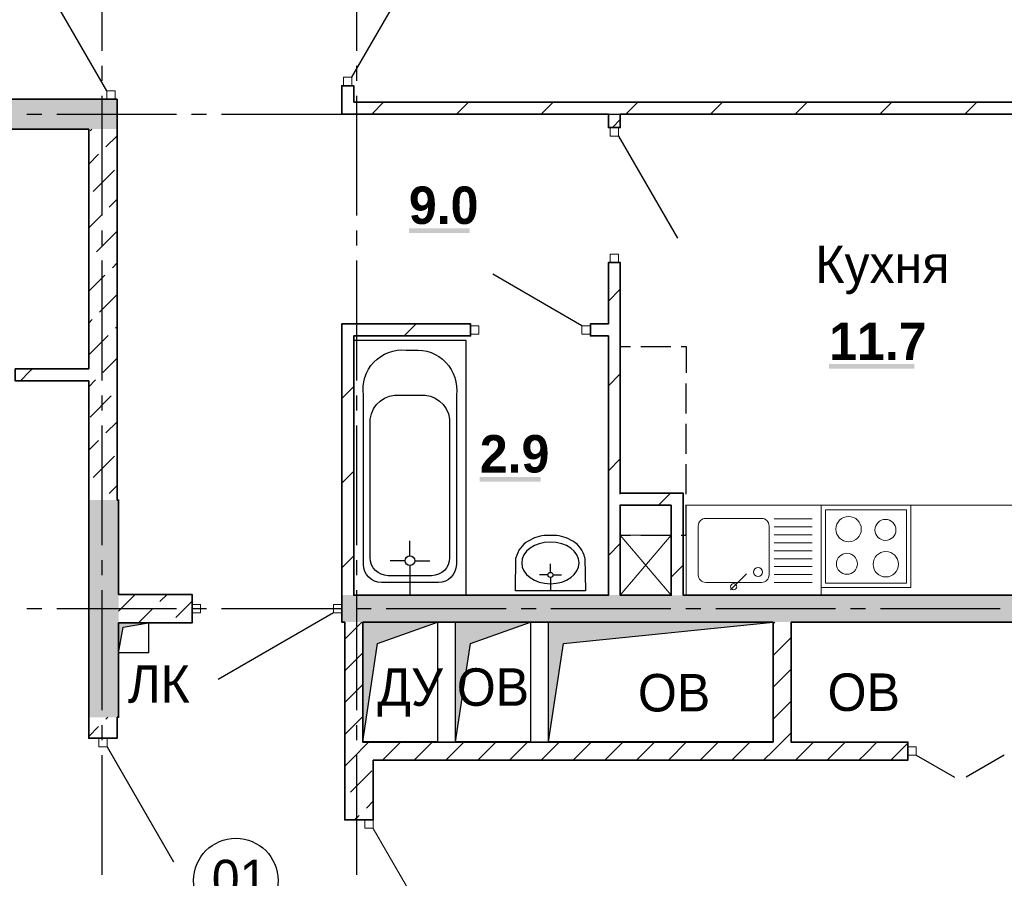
# Model space of a CAD drawing. Header units: millimetres. Extents: x 259029 to 2494469, y -731578 to -57567.
# Tile 204 of 252: x 467315 to 473890, y -553667 to -547937. Entities that reach past the tile are written whole.
import ezdxf
from ezdxf import colors
from ezdxf.entities.mleader import LeaderData, LeaderLine
from ezdxf.math import Vec2, Vec3

# ---------------------------------------------------------------- set-up
doc = ezdxf.new("R2010")
doc.units = ezdxf.units.MM
for name, color, linetype in [('PDF _Геометрия', 7, 'Continuous'), ('PDF _Сплошная заливка', 7, 'Continuous'), ('PDF _Текст', 7, 'Continuous')]:
    doc.layers.add(name, color=color, linetype=linetype)
for name, color, linetype, lineweight in [('Выноски', 20, 'Continuous', 20), ('РАЗРЕЗЫ', 10, 'Continuous', 60), ('Символы 0.20', 1, 'Continuous', 20)]:
    doc.layers.add(name, color=color, linetype=linetype, lineweight=lineweight)
doc.styles.add('PDF Century Gothic', font='GOTHIC.TTF')
doc.styles.add('PDF Century Gothic Bold', font='GOTHICB.TTF')
doc.styles.add('ГОСТ', font='GOST_Common.ttf')

# ---------------------------------------------------------------- blocks, each defined once
blk = doc.blocks.new('_None')
blk = doc.blocks.new('ааапп')
at = {"layer": 'Символы 0.20'}
ml = blk.add_multileader_mtext('Standard', dxfattribs=at)
ml.set_content('7(л.6)', color=256, style='ГОСТ')
ml.set_leader_properties(color=256, linetype='ByLayer', lineweight=-1)
ml.set_arrow_properties(name='NONE')
ml.build(insert=Vec2(0, 0))
ml.multileader.update_dxf_attribs({"text_left_attachment_type": 6, "text_right_attachment_type": 6, "dogleg_length": 0.25, "arrow_head_size": 200, "scale": 100})
ctx = ml.context
ctx.base_point, ctx.scale, ctx.char_height, ctx.arrow_head_size, ctx.landing_gap_size, ctx.plane_origin = Vec3(614110.1, -566038.8), 100, 250, 200, 25, Vec3(615324.2, -568173.2)
ctx.left_attachment, ctx.right_attachment = 6, 6
notes = []
notes.append((ctx, [(0, (1, 1, 0), (614085.1, -566038.8), (1, 0), 25, [(0, [(614013.3, -566718.2)], 0, [])])]))
ctx.mtext.insert, ctx.mtext.width, ctx.mtext.flow_direction = Vec3(614135.1, -565738.8), 792.21, 5
ml = blk.add_multileader_mtext('Standard', dxfattribs=at)
ml.set_content('9(л.9)', color=256, style='ГОСТ')
ml.set_leader_properties(color=256, linetype='ByLayer', lineweight=-1)
ml.set_arrow_properties(name='NONE')
ml.build(insert=Vec2(0, 0))
ml.multileader.update_dxf_attribs({"text_left_attachment_type": 6, "text_right_attachment_type": 6, "dogleg_length": 0.25, "arrow_head_size": 200, "scale": 100})
ctx = ml.context
ctx.base_point, ctx.scale, ctx.char_height, ctx.arrow_head_size, ctx.landing_gap_size, ctx.plane_origin = Vec3(612576, -566882.5), 100, 250, 200, 25, Vec3(613790.1, -569016.9)
ctx.left_attachment, ctx.right_attachment = 6, 6
notes.append((ctx, [(0, (1, 1, 0), (612551, -566882.5), (1, 0), 25, [(0, [(612479.2, -567561.9)], 0, [])])]))
ctx.mtext.insert, ctx.mtext.width, ctx.mtext.flow_direction = Vec3(612601, -566582.5), 792.21, 5
ml = blk.add_multileader_mtext('Standard', dxfattribs=at)
ml.set_content('9(л.9)', color=256, style='ГОСТ')
ml.set_leader_properties(color=256, linetype='ByLayer', lineweight=-1)
ml.set_arrow_properties(name='NONE')
ml.build(insert=Vec2(0, 0))
ml.multileader.update_dxf_attribs({"text_left_attachment_type": 6, "text_right_attachment_type": 6, "dogleg_length": 0.25, "arrow_head_size": 200, "scale": 100})
ctx = ml.context
ctx.base_point, ctx.scale, ctx.char_height, ctx.arrow_head_size, ctx.landing_gap_size, ctx.plane_origin = Vec3(613380, -569466.9), 100, 250, 200, 25, Vec3(611024.5, -571187.9)
ctx.left_attachment, ctx.right_attachment = 6, 6
notes.append((ctx, [(1, (1, 1, 0), (613355, -569466.9), (1, 0), 25, [(0, [(612832.1, -569802.7)], 0, [])])]))
ctx.mtext.insert, ctx.mtext.width, ctx.mtext.flow_direction = Vec3(613405, -569166.9), 792.21, 5
ml = blk.add_multileader_mtext('Standard', dxfattribs=at)
ml.set_content('по7(л.6)', color=256, style='ГОСТ')
ml.set_leader_properties(color=256, linetype='ByLayer', lineweight=-1)
ml.set_arrow_properties(name='NONE')
ml.build(insert=Vec2(0, 0))
ml.multileader.update_dxf_attribs({"text_left_attachment_type": 6, "text_right_attachment_type": 6, "dogleg_length": 0.25, "arrow_head_size": 200, "scale": 100})
ctx = ml.context
ctx.base_point, ctx.scale, ctx.char_height, ctx.arrow_head_size, ctx.landing_gap_size, ctx.plane_origin = Vec3(609782.7, -570717.4), 100, 250, 200, 25, Vec3(612513.4, -570395.2)
ctx.left_attachment, ctx.right_attachment = 6, 6
notes.append((ctx, [(1, (1, 1, 0), (610957.7, -570717.4), (-1, 0), 25, [(0, [(611147.2, -569654.4)], 0, [])])]))
ctx.mtext.insert, ctx.mtext.width, ctx.mtext.defined_height, ctx.mtext.flow_direction = Vec3(609807.7, -570417.4), 1094.387, 742.8, 5
ml = blk.add_multileader_mtext('Standard', dxfattribs=at)
ml.set_content('по 8 2(л.6)', color=256, style='ГОСТ')
ml.set_leader_properties(color=256, linetype='ByLayer', lineweight=-1)
ml.set_arrow_properties(name='NONE')
ml.build(insert=Vec2(0, 0))
ml.multileader.update_dxf_attribs({"text_left_attachment_type": 6, "text_right_attachment_type": 6, "dogleg_length": 0.25, "arrow_head_size": 200, "scale": 100})
ctx = ml.context
ctx.base_point, ctx.scale, ctx.char_height, ctx.arrow_head_size, ctx.landing_gap_size, ctx.plane_origin = Vec3(614087, -570266.1), 100, 250, 200, 25, Vec3(615301.2, -572400.6)
ctx.left_attachment, ctx.right_attachment = 6, 6
notes.append((ctx, [(0, (1, 1, 0), (614062, -570266.1), (1, 0), 25, [(0, [(613990.2, -570945.5)], 0, [])])]))
ctx.mtext.insert, ctx.mtext.width, ctx.mtext.flow_direction = Vec3(614112, -569966.1), 792.21, 5
ml = blk.add_multileader_mtext('Standard', dxfattribs=at)
ml.set_content('4(л.6)', color=256, style='ГОСТ')
ml.set_leader_properties(color=256, linetype='ByLayer', lineweight=-1)
ml.set_arrow_properties(name='NONE')
ml.build(insert=Vec2(0, 0))
ml.multileader.update_dxf_attribs({"text_left_attachment_type": 6, "text_right_attachment_type": 6, "dogleg_length": 0.25, "arrow_head_size": 200, "scale": 100})
ctx = ml.context
ctx.base_point, ctx.scale, ctx.char_height, ctx.arrow_head_size, ctx.landing_gap_size, ctx.plane_origin = Vec3(611257.3, -571855.8), 100, 250, 200, 25, Vec3(612471.5, -574008.5)
ctx.left_attachment, ctx.right_attachment = 6, 6
notes.append((ctx, [(0, (1, 1, 0), (611232.3, -571855.8), (1, 0), 25, [(0, [(611050.1, -572508.2)], 0, [])])]))
ctx.mtext.insert, ctx.mtext.width, ctx.mtext.defined_height, ctx.mtext.flow_direction = Vec3(611282.3, -571555.8), 1018.139, 759.8, 5
ml = blk.add_multileader_mtext('Standard', dxfattribs=at)
ml.set_content('2(л.6)', color=256, style='ГОСТ')
ml.set_leader_properties(color=256, linetype='ByLayer', lineweight=-1)
ml.set_arrow_properties(name='NONE')
ml.build(insert=Vec2(0, 0))
ml.multileader.update_dxf_attribs({"text_left_attachment_type": 6, "text_right_attachment_type": 6, "dogleg_length": 0.25, "arrow_head_size": 200, "scale": 100})
ctx = ml.context
ctx.base_point, ctx.scale, ctx.char_height, ctx.arrow_head_size, ctx.landing_gap_size, ctx.plane_origin = Vec3(614145.2, -573671), 100, 250, 200, 25, Vec3(615359.3, -575805.5)
ctx.left_attachment, ctx.right_attachment = 6, 6
notes.append((ctx, [(0, (1, 1, 0), (614120.2, -573671), (1, 0), 25, [(0, [(614048.4, -574350.4)], 0, [])])]))
ctx.mtext.insert, ctx.mtext.width, ctx.mtext.flow_direction = Vec3(614170.2, -573371), 792.21, 5
ml = blk.add_multileader_mtext('Standard', dxfattribs=at)
ml.set_content('4(л.6)', color=256, style='ГОСТ')
ml.set_leader_properties(color=256, linetype='ByLayer', lineweight=-1)
ml.set_arrow_properties(name='NONE')
ml.build(insert=Vec2(0, 0))
ml.multileader.update_dxf_attribs({"text_left_attachment_type": 6, "text_right_attachment_type": 6, "dogleg_length": 0.25, "arrow_head_size": 200, "scale": 100})
ctx = ml.context
ctx.base_point, ctx.scale, ctx.char_height, ctx.arrow_head_size, ctx.landing_gap_size, ctx.plane_origin = Vec3(611257.3, -575385.8), 100, 250, 200, 25, Vec3(612471.5, -577538.5)
ctx.left_attachment, ctx.right_attachment = 6, 6
notes.append((ctx, [(0, (1, 1, 0), (611232.3, -575385.8), (1, 0), 25, [(0, [(611050.1, -576038.2)], 0, [])])]))
ctx.mtext.insert, ctx.mtext.width, ctx.mtext.defined_height, ctx.mtext.flow_direction = Vec3(611282.3, -575085.8), 1018.139, 759.8, 5
ml = blk.add_multileader_mtext('Standard', dxfattribs=at)
ml.set_content('2(л.6)', color=256, style='ГОСТ')
ml.set_leader_properties(color=256, linetype='ByLayer', lineweight=-1)
ml.set_arrow_properties(name='NONE')
ml.build(insert=Vec2(0, 0))
ml.multileader.update_dxf_attribs({"text_left_attachment_type": 6, "text_right_attachment_type": 6, "dogleg_length": 0.25, "arrow_head_size": 200, "scale": 100})
ctx = ml.context
ctx.base_point, ctx.scale, ctx.char_height, ctx.arrow_head_size, ctx.landing_gap_size, ctx.plane_origin = Vec3(614118.4, -576974.3), 100, 250, 200, 25, Vec3(615332.5, -579108.8)
ctx.left_attachment, ctx.right_attachment = 6, 6
notes.append((ctx, [(0, (1, 1, 0), (614093.4, -576974.3), (1, 0), 25, [(0, [(614021.6, -577653.7)], 0, [])])]))
ctx.mtext.insert, ctx.mtext.width, ctx.mtext.flow_direction = Vec3(614143.4, -576674.3), 792.21, 5
ml = blk.add_multileader_mtext('Standard', dxfattribs=at)
ml.set_content('4(л.6)', color=256, style='ГОСТ')
ml.set_leader_properties(color=256, linetype='ByLayer', lineweight=-1)
ml.set_arrow_properties(name='NONE')
ml.build(insert=Vec2(0, 0))
ml.multileader.update_dxf_attribs({"text_left_attachment_type": 6, "text_right_attachment_type": 6, "dogleg_length": 0.25, "arrow_head_size": 200, "scale": 100})
ctx = ml.context
ctx.base_point, ctx.scale, ctx.char_height, ctx.arrow_head_size, ctx.landing_gap_size, ctx.plane_origin = Vec3(611257.3, -581853.8), 100, 250, 200, 25, Vec3(612471.5, -584006.4)
ctx.left_attachment, ctx.right_attachment = 6, 6
notes.append((ctx, [(0, (1, 1, 0), (611232.3, -581853.8), (1, 0), 25, [(0, [(611050.1, -582506.1)], 0, [])])]))
ctx.mtext.insert, ctx.mtext.width, ctx.mtext.defined_height, ctx.mtext.flow_direction = Vec3(611282.3, -581553.8), 1018.139, 759.8, 5
for ctx, leaders in notes:
    for number, flags, end, landing, length, lines in leaders:
        leader = LeaderData()
        leader.index, (leader.has_last_leader_line, leader.has_dogleg_vector, leader.attachment_direction) = number, flags
        leader.last_leader_point, leader.dogleg_vector, leader.dogleg_length = Vec3(end), Vec3(landing), length
        for number, points, colour, breaks in lines:
            line = LeaderLine()
            line.index, line.vertices, line.color, line.breaks = number, Vec3.list(points), colors.encode_raw_color(colour), breaks
            leader.lines.append(line)
        ctx.leaders.append(leader)

msp = doc.modelspace()

# ---------------------------------------------------------------- hatches: boundary and pattern name
at = {"layer": 'PDF _Сплошная заливка', "true_color": 0xf1f1f1, "transparency": 33554559}
msp.add_hatch(color=7, dxfattribs=at).paths.add_polyline_path([(477085.7, -551777.5), (471745.7, -551777.5), (471745.7, -551777.7), (471665.7, -551777.7), (471665.7, -551777.5), (469465.7, -551777.5), (469465.7, -551957.5), (477085.7, -551957.5)])

# ---------------------------------------------------------------- linework, layer by layer
at = {"layer": 'PDF _Геометрия', "lineweight": 25}
for points in [[(467865.7, -548144.4), (467865.7, -547344.4)], [(469565.7, -548144.4), (469565.7, -547344.4)], [(469533.7, -548321.8), (469927.7, -547639.4)], [(467897.6, -548411.8), (467503.7, -547729.5)], [(467865.7, -548344.4), (467865.7, -548244.4)], [(469565.7, -548344.4), (469565.7, -548244.4)], [(467865.7, -549244.4), (467865.7, -548444.4)], [(469565.7, -549244.4), (469565.7, -548444.4)], [(467362.7, -548567.5), (467462.7, -548567.5)], [(467562.7, -548567.5), (468362.7, -548567.5)], [(468462.7, -548567.5), (468562.7, -548567.5)], [(468662.7, -548567.5), (469462.7, -548567.5)], [(469562.7, -548567.5), (469662.7, -548567.5)], [(469762.7, -548567.5), (470562.7, -548567.5)], [(470662.7, -548567.5), (470762.7, -548567.5)], [(470862.7, -548567.5), (471662.7, -548567.5)], [(471762.7, -548567.5), (471862.7, -548567.5)], [(471962.7, -548567.5), (472762.7, -548567.5)], [(472862.7, -548567.5), (472962.7, -548567.5)], [(473062.7, -548567.5), (473862.7, -548567.5)], [(471313.7, -548713.8), (471707.7, -549396.2)], [(467865.7, -549444.4), (467865.7, -549344.4)], [(469565.7, -549444.4), (469565.7, -549344.4)], [(467865.7, -550344.4), (467865.7, -549544.4)], [(469565.7, -550344.4), (469565.7, -549544.4)], [(471069.7, -549979.5), (470473.9, -549635.5)], [(469545.7, -550077.6), (469545.7, -551777.6), (470295.7, -551777.6), (470295.7, -550077.6), (469545.7, -550077.6)], [(471325.7, -550117.5), (471392.7, -550117.5)], [(471325.7, -550294.4), (471325.7, -550117.5)], [(471462.7, -550117.5), (471662.7, -550117.5)], [(471732.7, -550117.5), (471765.7, -550117.5), (471765.7, -550294.4)], [(471325.7, -550564.4), (471325.7, -550364.4)], [(471765.7, -550564.4), (471765.7, -550364.4)], [(467865.7, -550544.4), (467865.7, -550444.4)], [(469565.7, -550544.4), (469565.7, -550444.4)], [(467865.7, -551444.4), (467865.7, -550644.4)], [(469565.7, -551444.4), (469565.7, -550644.4)], [(471325.7, -550834.4), (471325.7, -550634.4)], [(471765.7, -550834.4), (471765.7, -550634.4)], [(471325.7, -551104.4), (471325.7, -550904.4)], [(471765.7, -551104.4), (471765.7, -550904.4)], [(471325.7, -551374.4), (471325.7, -551174.4)], [(471765.7, -551374.4), (471765.7, -551174.4)], [(469920.7, -551515.6), (469920.7, -551415.6)], [(471325.7, -551377.5), (471392.7, -551377.5)], [(471462.7, -551377.5), (471662.7, -551377.5)], [(471732.7, -551377.5), (471765.7, -551377.5)], [(467865.7, -551644.4), (467865.7, -551544.4)], [(469565.7, -551644.4), (469565.7, -551544.4)], [(469888.7, -551547.6), (469788.7, -551547.6)], [(469952.7, -551547.6), (470052.7, -551547.6)], [(471089.6, -551529.2), (471093.1, -551749.7), (470625.3, -551749.7), (470628.7, -551529.2)], [(469920.7, -551579.6), (469920.7, -551777.6)], [(470859.2, -551625.3), (470859.2, -551568.6)], [(470842, -551642.5), (470785.3, -551642.5)], [(470859.2, -551659.7), (470859.2, -551749.7)], [(470876.4, -551642.5), (470933.1, -551642.5)], [(467865.7, -552544.4), (467865.7, -551744.4)], [(469565.7, -552544.4), (469565.7, -551744.4)], [(467362.7, -551867.5), (467462.7, -551867.5)], [(467562.7, -551867.5), (468362.7, -551867.5)], [(468462.7, -551867.5), (468562.7, -551867.5)], [(468662.7, -551867.5), (469462.7, -551867.5)], [(469562.7, -551867.5), (469662.7, -551867.5)], [(469762.7, -551867.5), (470562.7, -551867.5)], [(470662.7, -551867.5), (470762.7, -551867.5)], [(470862.7, -551867.5), (471662.7, -551867.5)], [(471762.7, -551867.5), (471862.7, -551867.5)], [(471962.7, -551867.5), (472762.7, -551867.5)], [(472862.7, -551867.5), (472962.7, -551867.5)], [(473062.7, -551867.5), (473862.7, -551867.5)], [(469409.7, -551895.8), (468640.7, -552339.8)], [(467975.7, -552162.5), (467975.7, -551962.5), (468175.7, -551962.5), (468175.7, -552162.5), (467975.7, -552162.5), (468005.3, -551992), (468175.7, -551962.5)], [(469605.7, -552757.5), (469605.7, -551957.5), (470105.7, -551957.5), (470105.7, -552757.5), (469605.7, -552757.5), (469705.3, -552100), (470105.7, -551957.5)], [(470225.7, -552757.5), (470225.7, -551957.5), (470725.7, -551957.5), (470725.7, -552757.5), (470225.7, -552757.5), (470325.3, -552100), (470725.7, -551957.5)], [(470845.7, -552757.5), (470845.7, -551957.5), (472345.7, -551957.5), (472345.7, -552757.5), (470845.7, -552757.5), (470945.3, -552100), (472345.7, -551957.5)], [(467865.7, -552744.4), (467865.7, -552644.4)], [(469565.7, -552744.4), (469565.7, -552644.4)], [(467898.7, -552788.8), (468342.7, -553557.8)], [(467865.7, -553644.4), (467865.7, -552844.4)], [(469565.7, -553644.4), (469565.7, -552844.4)], [(473301.7, -552845.8), (473556.3, -552992.8)], [(473889.7, -552845.8), (473635.1, -552992.8)]]:
    msp.add_lwpolyline(points, dxfattribs=at)
at = {"layer": 'PDF _Геометрия', "lineweight": 35}
for points in [[(475265.7, -547937.8), (475265.7, -549387.8), (475065.7, -549387.8), (475065.7, -548567.8), (471325.7, -548567.8), (471325.7, -548657.8), (471245.7, -548657.8), (471245.7, -548567.8), (469545.7, -548567.8)], [(475065.7, -547937.8), (475065.7, -548487.8), (469545.7, -548487.8)], [(469545.7, -548567.8), (469465.7, -548567.8), (469465.7, -548377.8), (469545.7, -548377.8), (469545.7, -548487.8)], [(467885.6, -548467.8), (467885.6, -548467.8), (466165.7, -548467.8), (466165.7, -548472.8)], [(467885.6, -548467.8), (467965.6, -548467.8)], [(467965.7, -548667.8), (467965.7, -548467.8), (467965.6, -548467.8), (467965.6, -548467.8)], [(469665.4, -548567.5), (469745.4, -548487.5)], [(470231.1, -548567.5), (470311.1, -548487.5)], [(470796.8, -548567.5), (470876.8, -548487.5)], [(471362.4, -548567.5), (471442.4, -548487.5)], [(471928.1, -548567.5), (472008.1, -548487.5)], [(472493.8, -548567.5), (472573.8, -548487.5)], [(473059.5, -548567.5), (473139.5, -548487.5)], [(473625.2, -548567.5), (473705.2, -548487.5)], [(471272.4, -548657.5), (471325.7, -548604.2)], [(466165.7, -548662.8), (466165.7, -548667.8), (467775.7, -548667.8)], [(469485.7, -551957.8), (469465.7, -551957.8), (469465.7, -551777.8), (469465.7, -551772.8), (469465.7, -550047.8), (469465.7, -549967.8), (470325.7, -549967.8), (470325.7, -550047.8), (469545.7, -550047.8), (469545.7, -551777.8), (471245.7, -551777.8), (471245.7, -550047.8), (471125.7, -550047.8), (471125.7, -549967.8), (471245.7, -549967.8), (471245.7, -549557.8), (471325.7, -549557.8), (471325.7, -551097.8), (471745.7, -551097.8), (471745.7, -551177.8), (471745.7, -551777.8), (475065.7, -551777.8)], [(471245.7, -549815.6), (471325.7, -549735.6)], [(469882.4, -550047.5), (469962.4, -549967.5)], [(467775.7, -550347.7), (467285.7, -550347.7), (467285.7, -550267.7), (467775.7, -550267.7)], [(467319.7, -550347.5), (467381.4, -550285.8), (467399.7, -550267.5)], [(471245.7, -550381.2), (471325.7, -550301.2)], [(469465.7, -550464.2), (469545.7, -550384.2)], [(471245.7, -550946.9), (471325.7, -550866.9)], [(469465.7, -551029.9), (469545.7, -550949.9)], [(467775.7, -551142.8), (467775.7, -552592.8)], [(467975.7, -551772.8), (467975.7, -551142.8), (467965.7, -551142.8)], [(471580.9, -551177.5), (471660.9, -551097.5)], [(471245.7, -551512.6), (471325.7, -551432.6)], [(469465.7, -551595.6), (469545.7, -551515.6)], [(471665.7, -551658.3), (471745.7, -551578.3)], [(467965.7, -552592.8), (467975.7, -552592.8), (467975.7, -551962.8)], [(469605.7, -551957.8), (472345.7, -551957.8)], [(472465.7, -551957.8), (474055.7, -551957.8)]]:
    msp.add_lwpolyline(points, dxfattribs=at)
at = {"layer": 'PDF _Геометрия', "lineweight": 13}
for points in [[(469533.7, -548377.8), (469533.7, -548321.8), (469477.7, -548321.8), (469477.7, -548377.8)], [(467897.6, -548411.8), (467897.6, -548467.8), (467953.6, -548467.8), (467953.6, -548411.8)], [(471313.7, -548713.8), (471313.7, -548657.8), (471257.7, -548657.8), (471257.7, -548713.8)], [(471313.7, -549557.8), (471313.7, -549501.8), (471257.7, -549501.8), (471257.7, -549557.8)], [(470381.7, -549979.8), (470325.7, -549979.8), (470325.7, -550035.8), (470381.7, -550035.8)], [(471125.7, -549979.8), (471069.7, -549979.8), (471069.7, -550035.8), (471125.7, -550035.8)], [(472665.7, -551777.5), (471765.7, -551777.5), (471765.7, -551177.5), (472665.7, -551177.5)], [(473235.7, -551697.5), (473235.7, -551207.5), (472695.7, -551207.5), (472695.7, -551697.5)], [(468521.7, -551895.8), (468465.7, -551895.8), (468465.7, -551839.8), (468521.7, -551839.8)], [(469465.7, -551895.8), (469409.7, -551895.8), (469409.7, -551839.8), (469465.7, -551839.8)], [(467898.7, -552732.8), (467898.7, -552788.8), (467842.7, -552788.8), (467842.7, -552732.8)], [(473301.7, -552845.8), (473245.7, -552845.8), (473245.7, -552789.8), (473301.7, -552789.8)], [(469675.7, -553277.5), (469675.7, -553333.5), (469619.7, -553333.5), (469619.7, -553277.5)]]:
    msp.add_lwpolyline(points, close=True, dxfattribs=at)
at = {"layer": 'PDF _Геометрия', "color": 191, "lineweight": 35, "true_color": 0xc8aaf2}
for points in [[(467775.7, -548667.8), (467775.7, -550267.7)], [(467785.1, -548680), (467797.6, -548667.5)], [(467891.2, -548786.1), (467965.7, -548711.5)], [(467965.7, -551142.8), (467965.7, -548667.8)], [(467775.7, -548901.5), (467841.7, -548835.6)], [(467806.3, -549083.1), (467947.7, -548941.6)], [(467912.4, -549189.1), (467965.7, -549135.8)], [(467775.7, -549325.8), (467862.9, -549238.6)], [(467827.5, -549486.1), (467965.7, -549347.9)], [(467775.7, -549537.9), (467778, -549535.6)], [(467933.6, -549592.2), (467965.7, -549560)], [(467775.7, -549750), (467884.1, -549641.7)], [(467848.7, -549889.2), (467965.7, -549772.2)], [(467775.7, -549962.2), (467799.2, -549938.7)], [(467954.8, -549995.2), (467965.7, -549984.3)], [(467775.7, -550174.3), (467905.3, -550044.7)], [(467869.9, -550292.2), (467965.7, -550196.4)], [(467775.7, -550386.4), (467820.4, -550341.7)], [(467775.7, -550347.7), (467775.7, -551142.8)], [(467785.1, -550589.2), (467926.5, -550447.8)], [(467891.2, -550695.3), (467965.7, -550620.7)], [(467775.7, -550810.7), (467841.7, -550744.8)], [(467806.3, -550992.3), (467947.7, -550850.8)], [(467912.4, -551098.3), (467965.7, -551045)], [(467975.7, -551883.5), (468086.7, -551772.5)], [(467975.7, -551772.8), (468465.7, -551772.8), (468465.7, -551962.8), (467975.7, -551962.8)], [(468251.8, -551819.6), (468298.9, -551772.5)], [(468108.9, -551962.5), (468202.3, -551869.1)], [(468357.8, -551925.6), (468465.7, -551817.7)], [(467965.7, -552592.8), (467965.7, -552732.8), (467775.7, -552732.8), (467775.7, -552592.8)], [(467891.2, -552604.5), (467903.1, -552592.5)], [(467775.7, -552719.9), (467841.7, -552654)], [(469485.7, -552919.1), (469489.1, -552915.7), (469527.3, -552877.5)], [(469675.7, -552877.8), (469675.7, -553277.8), (469619.7, -553277.8), (469485.7, -553277.8), (469485.7, -552877.8)], [(469524.6, -553092.4), (469666, -552950.9)], [(469630.6, -553198.4), (469675.7, -553153.3)], [(469551.6, -553277.5), (469581.1, -553247.9)]]:
    msp.add_lwpolyline(points, dxfattribs=at)
at = {"layer": 'PDF _Геометрия', "lineweight": 25}
for points in [[(470230.7, -550442.6), (470230.7, -551572.6, -0.414211), (470110.7, -551692.6), (469730.7, -551692.6, -0.414211), (469610.7, -551572.6), (469610.7, -550442.6, -0.491279), (469895.7, -550142.6), (469945.7, -550142.6, -0.479919)], [(470065.7, -551647.6), (469775.7, -551647.6, -0.414211), (469655.7, -551527.6), (469655.7, -550602.6, -0.408205), (469855.1, -550443.3), (469868.7, -550442.9), (469882.3, -550442.7), (469895.7, -550442.6), (469945.7, -550442.6), (469959.2, -550442.7), (469972.8, -550442.9), (469986.4, -550443.3, -0.408196), (470185.7, -550602.6), (470185.7, -551527.6, -0.414211)]]:
    msp.add_lwpolyline(points, format="xyb", close=True, dxfattribs=at)
at = {"layer": 'PDF _Геометрия', "lineweight": 35}
msp.add_lwpolyline([(471665.7, -551177.8), (471665.7, -551777.8), (471325.7, -551777.8), (471325.7, -551177.8)], close=True, dxfattribs=at)
at = {"layer": 'PDF _Геометрия', "lineweight": 13}
for points in [[(471765.7, -551177.5), (475065.7, -551177.5)], [(472665.7, -551727.5), (472665.7, -551177.5)], [(472665.7, -551727.5), (473265.7, -551727.5), (473265.7, -551177.5), (472665.7, -551177.5)], [(472353.3, -551269.3), (472605.7, -551269.3)], [(472353.3, -551322.3), (472605.7, -551322.3)], [(472353.3, -551375.2), (472605.7, -551375.2)], [(472353.3, -551428.2), (472605.7, -551428.2)], [(472353.3, -551481.1), (472605.7, -551481.1)], [(472353.3, -551534.1), (472605.7, -551534.1)], [(472353.3, -551587), (472605.7, -551587)], [(472061.4, -551742.1), (472168.4, -551635)], [(472353.3, -551640), (472605.7, -551640)], [(472353.3, -551692.9), (472605.7, -551692.9)], [(469675.7, -553333.8), (470175.5, -554199.3)]]:
    msp.add_lwpolyline(points, dxfattribs=at)
msp.add_lwpolyline([(472268.6, -551265.4), (471896.5, -551265.4, 0.414208), (471846.5, -551315.4), (471846.5, -551642.9, 0.414208), (471896.5, -551692.9), (472268.6, -551692.9, 0.414208), (472318.6, -551642.9), (472318.6, -551315.4, 0.414208)], format="xyb", close=True, dxfattribs=at)
at = {"layer": 'PDF _Геометрия', "lineweight": 25}
msp.add_lwpolyline([(471008.1, -551418.2, 0.139091), (470885.4, -551378.6), (470833, -551378.6, 0.13909), (470710.2, -551418.2)], format="xyb", dxfattribs=at)
at = {"layer": 'PDF _Геометрия', "lineweight": 18}
msp.add_lwpolyline([(471325.7, -551377.5), (471325.7, -551777.5), (471665.7, -551777.5), (471665.7, -551377.5)], close=True, dxfattribs=at)
for points in [[(471325.7, -551777.5), (471665.7, -551377.5)], [(471665.7, -551777.5), (471325.7, -551377.5)]]:
    msp.add_lwpolyline(points, dxfattribs=at)
at = {"layer": 'PDF _Геометрия', "color": 45, "lineweight": 35, "true_color": 0xaa8232}
for points in [[(469485.7, -552070.5), (469598.8, -551957.5)], [(469485.7, -551957.8), (469485.7, -552757.8), (469485.7, -552877.8)], [(472345.7, -551957.8), (472345.7, -552757.8), (469605.7, -552757.8), (469605.7, -551957.8)], [(472465.7, -551957.8), (472465.7, -552757.8), (473245.7, -552757.8), (473245.7, -552877.8), (472465.7, -552877.8), (472345.7, -552877.8), (469675.7, -552877.8)], [(472345.7, -551968.3), (472356.5, -551957.5)], [(472345.7, -552180.4), (472465.7, -552060.4)], [(469485.7, -552282.7), (469605.7, -552162.7)], [(472345.7, -552392.5), (472465.7, -552272.5)], [(469485.7, -552494.8), (469605.7, -552374.8)], [(472345.7, -552604.6), (472465.7, -552484.6)], [(469485.7, -552706.9), (469605.7, -552586.9)], [(472285, -552877.5), (472345.7, -552816.8), (472465.7, -552696.8)], [(469527.3, -552877.5), (469647.3, -552757.5)], [(469739.4, -552877.5), (469859.4, -552757.5)], [(469951.6, -552877.5), (470071.6, -552757.5)], [(470163.7, -552877.5), (470283.7, -552757.5)], [(470375.8, -552877.5), (470495.8, -552757.5)], [(470588, -552877.5), (470708, -552757.5)], [(470800.1, -552877.5), (470920.1, -552757.5)], [(471012.2, -552877.5), (471132.2, -552757.5)], [(471224.4, -552877.5), (471344.4, -552757.5)], [(471436.5, -552877.5), (471556.5, -552757.5)], [(471648.6, -552877.5), (471768.6, -552757.5)], [(471860.8, -552877.5), (471980.8, -552757.5)], [(472072.9, -552877.5), (472192.9, -552757.5)], [(472499.7, -552874.9), (472617.2, -552757.5)], [(472709.3, -552877.5), (472729.2, -552857.6), (472829.3, -552757.5)], [(472921.4, -552877.5), (472958.6, -552840.3), (473041.4, -552757.5)], [(473133.6, -552877.5), (473188.1, -552823), (473245.7, -552765.3)]]:
    msp.add_lwpolyline(points, dxfattribs=at)
at = {"layer": 'PDF _Геометрия', "lineweight": 13}
for centre, radius in [((472850, -551336.9), 84.8), ((473095.9, -551342.2), 70.1), ((473098.3, -551571.5), 84.8), ((472838.9, -551568.4), 70.1), ((472245.8, -551623.7), 30.1), ((472082.2, -551721.3), 20.7)]:
    msp.add_circle(centre, radius, dxfattribs=at)
at = {"layer": 'PDF _Геометрия', "lineweight": 25}
for centre, radius in [((469920.7, -551547.6), 32), ((470859.2, -551642.5), 17.2), ((468758.3, -553682), 281.9)]:
    msp.add_circle(centre, radius, dxfattribs=at)
for points in [[(470710.2, -551418.2), (470669.6, -551439.9), (470639.8, -551480.6), (470628.7, -551529.2)], [(471089.6, -551529.2), (471078.6, -551480.6), (471048.8, -551439.9), (471008.1, -551418.2)], [(470859.2, -551423.2), (470753, -551423.2), (470667, -551485.4), (470667, -551562.2)], [(471051.4, -551562.2), (471051.4, -551485.4), (470965.3, -551423.2), (470859.2, -551423.2)], [(470667, -551562.2), (470667, -551639), (470753, -551701.2), (470859.2, -551701.2)], [(470859.2, -551701.2), (470965.3, -551701.2), (471051.4, -551639), (471051.4, -551562.2)]]:
    msp.add_open_spline(points, degree=3, dxfattribs=at)
at = {"layer": 'PDF _Сплошная заливка', "color": 7, "lineweight": 35, "true_color": 0xf1f1f1, "transparency": 33554559}
for points in [[(466165.7, -548667.5), (467965.7, -548667.5), (466165.7, -548467.5), (467965.7, -548467.5)], [(467775.7, -551142.5), (467775.7, -552592.5), (467975.7, -551142.5), (467975.7, -552592.5)]]:
    msp.add_solid(points, dxfattribs=at)
at = {"layer": 'PDF _Сплошная заливка', "lineweight": 25, "transparency": 33554559}
for points in [[(469913.8, -549361.3), (470319.9, -549361.3), (469913.8, -549330), (470319.9, -549330)], [(470387.3, -551020), (470793.3, -551020), (470387.3, -550988.6), (470793.3, -550988.6)]]:
    msp.add_solid(points, dxfattribs=at)
at = {"layer": 'PDF _Сплошная заливка', "lineweight": 18, "transparency": 33554559}
msp.add_solid([(472720.2, -550265.7), (473288.7, -550265.7), (472720.2, -550234.4), (473288.7, -550234.4)], dxfattribs=at)
at = {"layer": 'PDF _Сплошная заливка', "color": 251, "lineweight": 35, "true_color": 0x6c6c6c, "transparency": 33554559}
for points in [[(467975.7, -551962.5), (467975.7, -552162.5), (468175.7, -551962.5), (468005.3, -551992)], [(469605.7, -551957.5), (469605.7, -552757.5), (470105.7, -551957.5), (469705.3, -552100)], [(470225.7, -551957.5), (470225.7, -552757.5), (470725.7, -551957.5), (470325.3, -552100)], [(470845.7, -551957.5), (470845.7, -552757.5), (472345.7, -551957.5), (470945.3, -552100)]]:
    msp.add_solid(points, dxfattribs=at)

# ---------------------------------------------------------------- texts
at = {"layer": 'PDF _Текст', "char_height": 250, "attachment_point": 7}
for s, insert, style in [('9.0', (469913.8, -549304), 'PDF Century Gothic Bold'), ('Кухня', (472628.2, -549769.8), 'PDF Century Gothic'), ('11.7', (472720.2, -550208.4), 'PDF Century Gothic Bold'), ('2.9', (470387.3, -550962.7), 'PDF Century Gothic Bold'), ('ЛК', (468036.8, -552498.6), 'PDF Century Gothic'), ('ДУ ОВ', (469701.9, -552588.4), 'PDF Century Gothic'), ('ОВ', (471443.2, -552557.3), 'PDF Century Gothic'), ('ОВ', (472709.9, -552553.6), 'PDF Century Gothic'), ('01', (468597.6, -553797.1), 'PDF Century Gothic')]:
    msp.add_mtext(s, dxfattribs=dict(at, insert=insert, style=style))
at = {"layer": 'Выноски'}
note = msp.add_mtext_static_columns([''] * 2, width=18604.939, gutter_width=10240.1, height=0, dxfattribs=dict(at, insert=(295601.8, -509833), char_height=250, attachment_point=1, style='ГОСТ'))
for column, words in zip([note] + note.columns.linked_columns, ['\\pi8790.91665;Общие указания:\\P\\pi570.45,l346.2,t2000;1.^IСтроительство здания должно производиться в соответствии с проектом производства работ (ППР). при {\\H1.66663x; }\\P\\pi0,t346.2;отсутствии проекта ППР в производство строительно-монтажных работ запрещается. {\\H1.18896x; }\\P\\pi570.45,t2000;2.^IМонтаж сборных конструкций вести в соответствии с требованиями СП 70.13330.2012 "Несущие и {\\H1.54818x; }\\P\\pi0,t346.2;ограждающие конструкции "(акт.ред. СНиП 3.03.01-87*).{\\H1.62844x;\\C0; \\H0.61408x;\\P\\pi570.45,t2000;}3.^IВсе сварные работы следует вести в соответствии с ГОСТ 5264-80* "Ручная дуговая сварка.Соединения {\\H1.20169x; }\\P\\pi0,t346.2;сварные" и  ГОСТ 14098-2014 "Соединения сварные арматуры и закладных деталей железобетонных конструкций". {\\H1.54394x; }\\PСварку вести электродами типа Э42А. {\\H1.42985x;\\C0; \\H0.69937x;\\P\\pi570.45,t2000;}4.^IВсе металлические конструкции окрасить эмалью ПФ-1189 по ГОСТ 6465-79 в два слоя. Эмаль наносить на {\\H1.46788x; }\\P\\pi0,t346.2;грунтовку ГФ-021 по ГОСТ 25129-82 (первый слой - на заводе-изготовителе, второй слой - на монтаже).{\\H1.65521x;\\C0; \\H0.60415x;\\P\\pi10052.46968,l0,tz;\\H1.55946x; \\H0.64125x;\\P\\H1.64685x; \\H0.60722x;\\P\\pi812.5,l41.6675;\\H1.23852x; \\H0.80742x;\\P}', '']):
    column.text = words

# ---------------------------------------------------------------- next in the draw order: block references
at = {"layer": 'РАЗРЕЗЫ', "color": 2, "lineweight": -2, "rotation": 45.00000000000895}
msp.add_blockref('ааапп', (-370061.8, -617495.3), dxfattribs=at)

# ---------------------------------------------------------------- next in the draw order: texts
at = {"layer": 'Выноски'}
note = msp.add_mtext_static_columns([''] * 2, width=19641.405, gutter_width=8167.2, height=0, dxfattribs=dict(at, insert=(385740.7, -548768.3), char_height=250, attachment_point=1, style='ГОСТ'))
for column, words in zip([note] + note.columns.linked_columns, ['\\pi10527.89954; \\P\\pi570.45,l346.2,t2000;1.^IОбщие указания см. лист 1. {\\H1.46663x; }\\P2.^IМонтажные узлы 1;2;3;4;6;7;8 см. лист{\\C0; 7.\\H1.45562x; \\H0.68699x;\\P}3.^IСварку производить согласно СП70.1330.2011 электродами Э42 ГОСТ 9467-75*.{\\H1.45929x; }\\P4.^IВсе металлические конструкции окрасить эмалью ПФ-1189 по ГОСТ 6465-79 в два слоя. Эмаль наносить на {\\H1.45807x; }\\P\\pi0,t346.2;грунтовку ГФ-021 по ГОСТ 25129-82 (первый слой - на заводе-изготовителе, второй слой - на монтаже).{\\H1.65848x; }\\P\\pi570.45,t2000;5.^IОгнезащиту металлических косоуров см.л. 9.{\\H1.19167x; }\\P6.^IДлину швов принимать по длине сопряжения свариваемых элементов. все катеты сварных швов принимать {\\H1.54728x; }\\P\\pi0,t346.2;высотой 6 мм, кроме оговоренных.{\\H1.42874x; }\\P\\pi570.45,t2000;7.^IМонтаж стальных конструкций производить в соответствии с указаниями СП 70.1333.0.2012"Несущие и {\\H1.46825x; }\\P\\pi0,t346.2;ограждающие конструкции".{\\H1.45508x; }\\P\\pi570.45,t2000;8.^IЖелезобетонные изделия монтировать на цем-песчаном растворе М100 толщ. 10мм.{\\H1.46099x; }\\P{\\C0;9.^IНа разрезах 1-1;2-2 отметки чистого пола.\\H1.45599x; \\H0.68682x;\\P\\pi10570.70257,l0,tz;\\H1.82587x; \\H0.54768x;\\P\\H1.55804x; \\H0.64183x;\\P\\H1.64732x; \\H0.60705x;\\P\\pi812.5,l41.6675;\\H1.23836x; \\H0.80752x;\\P}', '']):
    column.text = words

# ---------------------------------------------------------------- next in the draw order: leaders
at = {"layer": 'Символы 0.20'}
ml = msp.add_multileader_mtext('Standard', dxfattribs=at)
ml.set_content('4(л.6)', color=256, style='ГОСТ')
ml.set_leader_properties(color=256, linetype='ByLayer', lineweight=-1)
ml.set_arrow_properties(name='NONE')
ml.build(insert=Vec2(0, 0))
ml.multileader.update_dxf_attribs({"text_left_attachment_type": 6, "text_right_attachment_type": 6, "dogleg_length": 0.25, "arrow_head_size": 200, "scale": 100})
ctx = ml.context
ctx.base_point, ctx.scale, ctx.char_height, ctx.arrow_head_size, ctx.landing_gap_size, ctx.plane_origin = Vec3(374084.5, -550009.2), 100, 250, 200, 25, Vec3(376276, -549903.4)
ctx.left_attachment, ctx.right_attachment = 6, 6
notes = []
notes.append((ctx, [(1, (1, 1, 0), (374934.5, -550009.2), (-1, 0), 25, [(0, [(374854.7, -549242.2)], 0, [])])]))
ctx.mtext.insert, ctx.mtext.width, ctx.mtext.defined_height, ctx.mtext.flow_direction = Vec3(374109.5, -549709.2), 1094.387, 742.8, 5
ml = msp.add_multileader_mtext('Standard', dxfattribs=at)
ml.set_content('4(л.6)', color=256, style='ГОСТ')
ml.set_leader_properties(color=256, linetype='ByLayer', lineweight=-1)
ml.set_arrow_properties(name='NONE')
ml.build(insert=Vec2(0, 0))
ml.multileader.update_dxf_attribs({"text_left_attachment_type": 6, "text_right_attachment_type": 6, "dogleg_length": 0.25, "arrow_head_size": 200, "scale": 100})
ctx = ml.context
ctx.base_point, ctx.scale, ctx.char_height, ctx.arrow_head_size, ctx.landing_gap_size, ctx.plane_origin = Vec3(373715.2, -550982.2), 100, 250, 200, 25, Vec3(376206.2, -553266.3)
ctx.left_attachment, ctx.right_attachment = 6, 6
notes.append((ctx, [(1, (1, 1, 0), (374565.2, -550982.2), (-1, 0), 25, [(0, [(374723, -551756.1)], 0, [])])]))
ctx.mtext.insert, ctx.mtext.width, ctx.mtext.defined_height, ctx.mtext.flow_direction = Vec3(373740.2, -550682.2), 1094.387, 742.8, 5
for ctx, leaders in notes:
    for number, flags, end, landing, length, lines in leaders:
        leader = LeaderData()
        leader.index, (leader.has_last_leader_line, leader.has_dogleg_vector, leader.attachment_direction) = number, flags
        leader.last_leader_point, leader.dogleg_vector, leader.dogleg_length = Vec3(end), Vec3(landing), length
        for number, points, colour, breaks in lines:
            line = LeaderLine()
            line.index, line.vertices, line.color, line.breaks = number, Vec3.list(points), colors.encode_raw_color(colour), breaks
            leader.lines.append(line)
        ctx.leaders.append(leader)

doc.saveas('drawing.dxf')
